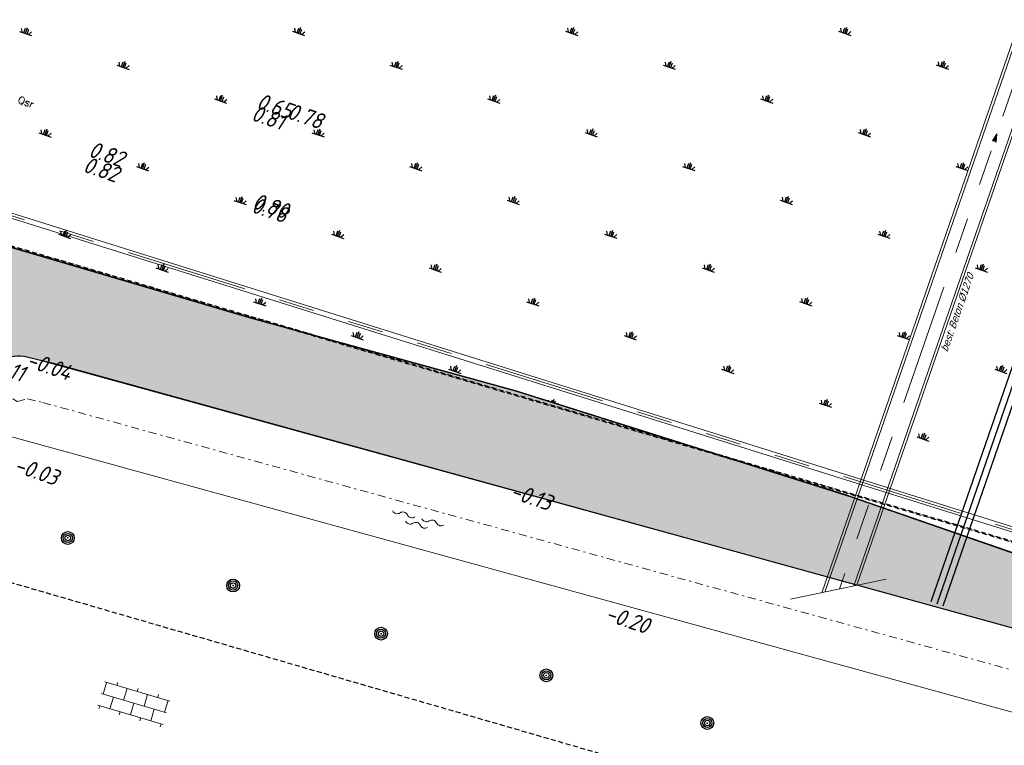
# Model space of a CAD drawing. Header units: metres. Extents: x 128615 to 129083, y 455669 to 456034.
# Tile 106 of 158: x 128873 to 128922, y 455753 to 455789. Entities that reach past the tile are written whole.
import ezdxf
from ezdxf.lldxf.tags import DXFTag

# ---------------------------------------------------------------- set-up
doc = ezdxf.new("R2010")
doc.units = ezdxf.units.M
for name, pattern in [('GRENS', [1, 0.5, -0.25, 0, -0.25]), ('RI-AWZI_PROCESLEIDING', [18.450000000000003, 6, -1.8, 1.75, -1.8, 1.75, -1.8, 1.75, -1.8]), ('STIPPELFIJN', [0.375, 0.25, -0.125])]:
    doc.linetypes.add(name, pattern=pattern)
for name, color, linetype, lineweight in [('B-CO-BC-BETONVORM-G', 50, 'Continuous', 18), ('B-WE-OG-HOOGTELIJN-G', 7, 'Continuous', 18), ('B-XX-KG-KADASTRAAL-G', 2, 'GRENS', 18), ('B-XX-RI-AWZI_PROCESLEIDING-G', 30, 'RI-AWZI_PROCESLEIDING', 18), ('B-XX-VH-BESTRATING-V', 1, 'Continuous', 18), ('B-XX-WH-WATER-G', 150, 'Continuous', 18), ('X-XX-AL-T25', 7, 'Continuous', 25)]:
    doc.layers.add(name, color=color, linetype=linetype, lineweight=lineweight)
for name, color, linetype in [('B-XX-GR-BOOM-G', 30, 'Continuous'), ('B-XX-GR-GRAS-G', 90, 'Continuous'), ('B-XX-GR-KRUIDEN-G', 98, 'Continuous'), ('B-XX-RI-AWZI_PERSLEIDING-G_HDSR', 142, 'HDSR_Persleiding'), ('B-XX-RI-AWZI_PROCESLEIDING-T25_HDSR', 7, 'Continuous'), ('B-XX-VH-KANTVERHARDING-GN', 60, 'STIPPELFIJN')]:
    doc.layers.add(name, color=color, linetype=linetype)
doc.styles.add('100 ROMANS 2 MM KONINGSSTAL', font='romans.shx', dxfattribs={"height": 0.2})
doc.styles.add('ISO', font='Iso.shx', dxfattribs={"height": 50})
doc.styles.get("Standard").update_dxf_attribs({"font": 'arial.ttf'})
doc.styles.add('tcb_isocp', font='tcb_isocp.shx')
tags = doc.linetypes.add('HDSR_Persleiding', pattern='A,25,-2,["P",Standard,S=1.5,R=0,X=0,Y=-0.75],-4', length=31).pattern_tags.tags
tags[6] = DXFTag(74, 10)

# ---------------------------------------------------------------- blocks, each defined once
blk = doc.blocks.new('S024')
for p, q in [((0, 1.2), (6.699999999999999, 1.2)), ((0.1999999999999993, 1.2), (0.1999999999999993, 0)), ((1.25, 1.5), (1.25, 1.2)), ((2.300000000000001, 1.2), (2.300000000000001, 0)), ((3.35, 1.5), (3.35, 1.2)), ((4.399999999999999, 1.2), (4.399999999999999, 0)), ((5.449999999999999, 1.5), (5.449999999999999, 1.2)), ((6.5, 1.2), (6.5, 0)), ((0, 0), (6.699999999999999, 0)), ((1.25, 0), (1.25, -1.198)), ((3.35, 0), (3.35, -1.198)), ((5.449999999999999, 0), (5.449999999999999, -1.198)), ((0, -1.198), (6.699999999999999, -1.198)), ((0.1999999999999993, -1.198), (0.1999999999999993, -1.4980000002)), ((2.300000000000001, -1.198), (2.300000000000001, -1.4980000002)), ((4.399999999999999, -1.198), (4.399999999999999, -1.4980000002)), ((6.5, -1.198), (6.5, -1.4980000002))]:
    blk.add_line(p, q)
blk = doc.blocks.new('zustrmr')
at = {"color": 0}
blk.add_line((1, 0.2400001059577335), (0, 0), dxfattribs=at)
for p, q in [((0, 0), (1, -0.2399998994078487)), ((0.9199999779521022, 0), (1, 0.2400001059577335)), ((1, -0.2399998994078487), (0.9199999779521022, 0))]:
    blk.add_line(p, q)
for points in [[(0, 0), (1, 0.2400001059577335), (0.9199999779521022, 0)], [(0, 0), (1, -0.2399998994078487), (0.9199999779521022, 0)]]:
    blk.add_solid(points, dxfattribs=at)
blk = doc.blocks.new('WATER3')
for centre, start, end in [((-0.3222339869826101, 1.122434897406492), 309.7446390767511, 50.25536092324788), ((-0.01040913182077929, 0.7474348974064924), 129.7446390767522, 230.255360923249), ((-0.3222339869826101, 0.3724348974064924), 309.7446390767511, 50.25536092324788), ((0.003518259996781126, 0.3805304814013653), 309.7446390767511, 50.25536092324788), ((0.3153431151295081, 0.00553048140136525), 129.7446390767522, 230.255360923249), ((-0.3222339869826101, -0.3680899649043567), 309.7446390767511, 50.25536092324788), ((0.003518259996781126, -0.3694695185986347), 309.7446390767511, 50.25536092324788), ((-0.01040913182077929, -0.7430899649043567), 129.7446390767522, 230.255360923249), ((-0.3222339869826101, -1.118089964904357), 309.7446390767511, 50.25536092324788)]:
    blk.add_arc(centre, 0.2438543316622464, start, end)
blk = doc.blocks.new('RONDJEPUNT', base_point=(5, 0))
blk.add_circle((5, 0), 0.45)
blk.add_point((5, 0))
blk = doc.blocks.new('60')
for xscale, yscale, zscale in [(0.7, 0.7, 0.7), (0.5, 0.5, 0.5), (0.3, 0.3, 0.3)]:
    blk.add_blockref('RONDJEPUNT', (-0.02120520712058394, -0.02401046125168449), dxfattribs=dict(xscale=xscale, yscale=yscale, zscale=zscale))
at = {"style": 'ISO'}
blk.add_attdef('60', (-0.02120520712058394, -0.02401046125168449), '', height=0.9, dxfattribs=at)

msp = doc.modelspace()

# ---------------------------------------------------------------- hatches: boundary and pattern name
at = {"layer": 'B-XX-GR-GRAS-G'}
h = msp.add_hatch(dxfattribs=at)
h.set_pattern_fill('CROSS', color=256, scale=0.09999999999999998, angle=-116.5632943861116, style=0)
h.set_pattern_definition([(340.9065815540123, (128738.9979208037, 455858.1422880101), (0.8077808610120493, 0.3923519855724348), [0.3174999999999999, -0.9525]), (70.90658155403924, (128739.0960088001, 455857.9403427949), (-0.3923519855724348, 0.8077808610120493), [0.3174999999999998, -0.9524999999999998])])
h.paths.add_polyline_path([(128845.8675353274, 455784.6485665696), (128847.5685110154, 455784.0597697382), (128847.7647766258, 455784.6267616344), (128846.0638009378, 455785.2155584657)])
h.paths.add_polyline_path([(128967.1055860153, 455860.4144094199), (128969.4210054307, 455866.8918425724), (128880.9006920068, 455904.409712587), (128810.0577815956, 455927.1027515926), (128808.0815679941, 455921.3936663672), (128811.5859768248, 455919.9881814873), (128842.9440111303, 455909.6012506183), (128874.3253125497, 455899.2845629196), (128897.3942134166, 455890.0887698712), (128932.249899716, 455875.2515896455), (128958.9784740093, 455863.874893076)])
edge = h.paths.add_edge_path()
edge.add_line((128984.0843231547, 455804.1850891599), (128953.5143684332, 455822.3927003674))
edge.add_line((128953.5143684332, 455822.3927003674), (128931.0817976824, 455759.6371250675))
edge.add_line((128931.0817976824, 455759.6371250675), (128923.691293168, 455762.2048782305))
edge.add_line((128923.691293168, 455762.2048782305), (128914.0269830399, 455765.5502024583))
edge.add_line((128914.0269830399, 455765.5502024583), (128897.845598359, 455770.6508317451))
edge.add_line((128897.845598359, 455770.6508317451), (128884.7246261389, 455774.2573768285))
edge.add_line((128884.7246261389, 455774.2573768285), (128872.548293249, 455777.8537726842))
edge.add_line((128872.548293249, 455777.8537726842), (128866.079626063, 455781.0475949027))
edge.add_line((128866.079626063, 455781.0475949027), (128866.0212588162, 455781.0678178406))
edge.add_line((128866.0212588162, 455781.0678178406), (128863.5642032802, 455773.7248399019))
edge.add_line((128863.5642032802, 455773.7248399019), (128871.5285838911, 455771.3053608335))
edge.add_line((128871.5285838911, 455771.3053608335), (128871.6722959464, 455771.410655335))
edge.add_arc((128873.3846396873, 455770.369334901), 2.004113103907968, 78.24944847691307, 148.6951358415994, ccw=False)
edge.add_line((128873.7927796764, 455772.3314488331), (128875.0821999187, 455772.0165345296))
edge.add_line((128875.0821999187, 455772.0165345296), (128927.2955738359, 455757.61301808))
edge.add_line((128927.2955738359, 455757.61301808), (128956.895554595, 455749.1705929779))
edge.add_line((128956.895554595, 455749.1705929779), (128984.0843231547, 455804.1850891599))
at = {"layer": 'B-XX-GR-KRUIDEN-G'}
h = msp.add_hatch(dxfattribs=at)
h.set_pattern_fill('SWAMP', color=256, scale=0.2, angle=-116.5632943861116, style=0)
h.set_pattern_definition([(340.9065815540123, (128738.9979208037, 455858.1422880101), (3.839350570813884, 3.326515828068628), [0.6349999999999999, -4.444999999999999]), (70.90658155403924, (128739.2979540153, 455858.0384307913), (-0.9611808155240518, 4.988231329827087), [0.3174999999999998, -8.481319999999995]), (70.90658155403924, (128739.3729632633, 455858.0124661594), (-0.9611808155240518, 4.988231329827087), [0.2539999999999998, -8.544819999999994]), (70.90658155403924, (128739.2229447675, 455858.0643954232), (-0.9611808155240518, 4.988231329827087), [0.2539999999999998, -8.544819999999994]), (40.90658155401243, (128739.4479706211, 455857.9865021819), (-0.9611719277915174, 4.988233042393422), [0.2032, -4.876799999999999]), (100.9065815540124, (128739.1479374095, 455858.0903594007), (-4.8005224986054, 1.661717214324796), [0.2032, -4.8768])])
edge = h.paths.add_edge_path()
edge.add_line((128866.0866503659, 455781.2568256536), (128875.1680089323, 455807.3398096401))
edge.add_arc((128879.4079104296, 455805.863595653), 4.489540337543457, 116.00983755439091, 160.8033255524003, ccw=False)
edge.add_arc((128879.4209623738, 455805.8368468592), 4.519303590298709, 64.93648171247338, 116.0098375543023, ccw=False)
edge.add_line((128881.3354421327, 455809.9306070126), (128896.7603082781, 455804.5777509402))
edge.add_line((128896.7603082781, 455804.5777509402), (128893.7246145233, 455795.8079325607))
edge.add_arc((128894.7640997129, 455795.4481122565), 1.100000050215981, 160.9065814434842, 205.9065793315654)
edge.add_arc((128894.7640996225, 455795.4481122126), 1.099999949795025, 205.9065793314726, 250.9065815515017)
edge.add_line((128894.4042793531, 455794.4086271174), (128908.5223775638, 455789.521613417))
edge.add_arc((128908.8821978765, 455790.5610985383), 1.099999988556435, -109.0934201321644, -19.09341904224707)
edge.add_line((128909.9216830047, 455790.2012782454), (128912.9529955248, 455798.9584396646))
edge.add_line((128912.9529955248, 455798.9584396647), (128924.2697458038, 455795.0312136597))
edge.add_arc((128927.7559066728, 455805.0775182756), 10.63398110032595, -109.1372484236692, -66.21405570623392)
edge.add_arc((128928.3129586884, 455803.8136726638), 9.252817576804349, -66.21405570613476, -16.48276536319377)
edge.add_line((128937.1855328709, 455801.188399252), (128940.0635648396, 455809.4719479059))
edge.add_line((128940.0635648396, 455809.4719479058), (128942.5904764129, 455808.6000234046))
edge.add_line((128942.590476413, 455808.6000234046), (128935.1472180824, 455787.0971878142))
edge.add_line((128935.1472180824, 455787.0971878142), (128930.4384130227, 455781.6966387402))
edge.add_line((128930.4384130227, 455781.6966387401), (128923.6912931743, 455762.2048782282))
edge.add_line((128923.6912931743, 455762.2048782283), (128914.0269830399, 455765.5502024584))
edge.add_line((128914.0269830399, 455765.5502024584), (128897.8455983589, 455770.6508317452))
edge.add_line((128897.8455983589, 455770.6508317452), (128884.7246261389, 455774.2573768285))
edge.add_line((128884.7246261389, 455774.2573768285), (128872.5482932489, 455777.8537726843))
edge.add_line((128872.5482932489, 455777.8537726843), (128866.1634851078, 455781.2268618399))
edge.add_line((128866.1634851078, 455781.2268618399), (128866.0856040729, 455781.2538205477))
at = {"layer": 'B-XX-VH-BESTRATING-V'}
h = msp.add_hatch(dxfattribs=at)
h.set_pattern_fill('BRICK', color=256, scale=0.03307086, angle=-116.5097316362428)
h.set_pattern_definition([(340.9065815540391, (128782.926339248, 455849.4786328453), (0.0686929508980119, 0.1984471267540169), []), (70.90658155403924, (128782.926339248, 455849.4786328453), (-0.3968942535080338, 0.1373859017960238), [0.2099999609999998, -0.2099999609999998]), (70.90658155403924, (128783.1247863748, 455849.4099398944), (-0.3968942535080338, 0.1373859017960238), [-0.2099999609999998, 0.2099999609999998])])
edge = h.paths.add_edge_path()
edge.add_arc((128879.3936255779, 455805.876259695), 4.601891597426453, 69.65643380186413, 160.8966683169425, ccw=False)
edge.add_line((128880.9934671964, 455810.1911076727), (128924.3141953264, 455795.1533938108))
edge.add_arc((128927.7884713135, 455804.2752318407), 9.761071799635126, 249.1494361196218, 341.8216779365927)
edge.add_line((128937.0623695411, 455801.2300168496), (128942.0115575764, 455815.4747647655))
edge.add_arc((128932.7452740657, 455818.8884584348), 9.875085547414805, 339.7762308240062, 431.1775957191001)
edge.add_line((128935.9313305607, 455828.2354557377), (128892.1413870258, 455843.4571851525))
edge.add_arc((128893.9661163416, 455848.2104546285), 5.091483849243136, 160.6539968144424, 248.9987380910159, ccw=False)
edge.add_line((128889.1621217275, 455849.8971210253), (128901.6898106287, 455885.5933068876))
edge.add_line((128901.6898106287, 455885.5933068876), (128887.1807336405, 455890.6000690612))
edge.add_line((128887.1807336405, 455890.6000690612), (128887.0472073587, 455890.2230276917))
edge.add_line((128887.0472073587, 455890.2230276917), (128901.1792229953, 455885.34635333))
edge.add_line((128901.1792229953, 455885.34635333), (128888.7847076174, 455850.0296298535))
edge.add_arc((128893.9661163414, 455848.2104546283), 5.491483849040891, 160.6539968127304, 249.0667786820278)
edge.add_line((128892.0041211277, 455843.0814225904), (128935.8011466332, 455827.857231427))
edge.add_arc((128932.7452740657, 455818.888458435), 9.475085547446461, -20.24600750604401, 71.18481212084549, ccw=False)
edge.add_line((128941.6349457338, 455815.6095891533), (128936.683389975, 455801.3580264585))
edge.add_arc((128927.7884713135, 455804.2752318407), 9.36107179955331, 249.1132310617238, 341.8424167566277, ccw=False)
edge.add_line((128924.4510408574, 455795.5293057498), (128881.0276453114, 455810.6025633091))
edge.add_arc((128879.3920985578, 455805.8776308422), 5.000000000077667, 70.9065815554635, 160.9065815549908)
edge.add_line((128874.6671660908, 455807.5131775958), (128865.6289427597, 455781.5539549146))
edge.add_line((128865.6289427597, 455781.5539549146), (128866.0087595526, 455781.4282871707))
edge.add_line((128866.0087595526, 455781.4282871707), (128875.0451606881, 455807.3823338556))

# ---------------------------------------------------------------- linework, layer by layer
at = {"layer": 'B-CO-BC-BETONVORM-G'}
msp.add_line((128911.3787591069, 455760.3999220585), (128916.0908151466, 455761.3996055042), dxfattribs=at)
for points in [[(128843.6116085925, 455788.6186547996), (128926.3360665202, 455762.7029116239), (128943.9879448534, 455813.7131069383)], [(128843.5368707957, 455788.3800876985), (128926.4929472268, 455762.3917835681), (128944.2241914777, 455813.6313296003)], [(128930.2759774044, 455810.8751981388), (128912.9225429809, 455760.7274426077)], [(128930.3988296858, 455810.8326855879), (128913.0710060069, 455760.7589396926)], [(128931.5801016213, 455810.4239110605), (128914.4985351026, 455761.0617962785)], [(128931.7029539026, 455810.3813985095), (128914.6469981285, 455761.0932933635)]]:
    msp.add_lwpolyline(points, dxfattribs=at)
at = {"layer": 'B-XX-GR-GRAS-G'}
msp.add_lwpolyline([(128866.0790669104, 455781.0477886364), (128872.5482932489, 455777.8537726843), (128884.724626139, 455774.2573768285), (128897.8455983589, 455770.6508317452), (128914.4129983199, 455765.4285243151), (128931.0817976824, 455759.6371250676), (128967.1055860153, 455860.41440942), (128897.3942134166, 455890.0887698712), (128874.3253125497, 455899.2845629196), (128843.4583190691, 455909.4308929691), (128811.5859768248, 455919.9881814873), (128808.0815679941, 455921.3936663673), (128795.9632931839, 455925.5684809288), (128768.7715407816, 455934.4184514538), (128757.0495062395, 455938.2990116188), (128749.970820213, 455924.4736214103), (128742.8051616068, 455910.0505094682), (128738.0593563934, 455900.0720523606), (128714.6911999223, 455833.4517016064), (128716.5853280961, 455830.8609510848), (128737.2513492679, 455821.9777011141), (128741.5637227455, 455820.4999467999)], dxfattribs=at)
msp.add_lwpolyline([(128984.0843231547, 455804.1850891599), (128953.5143684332, 455822.3927003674), (128931.0817976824, 455759.6371250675), (128923.691293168, 455762.2048782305), (128914.0269830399, 455765.5502024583), (128897.845598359, 455770.6508317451), (128884.7246261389, 455774.2573768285), (128872.548293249, 455777.8537726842), (128866.079626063, 455781.0475949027), (128866.0212588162, 455781.0678178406), (128863.5642032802, 455773.7248399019), (128871.5285838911, 455771.3053608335), (128871.6722959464, 455771.410655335, -0.3174381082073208), (128873.7927796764, 455772.3314488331), (128875.0821999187, 455772.0165345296), (128927.2955738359, 455757.61301808), (128956.895554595, 455749.1705929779)], format="xyb", close=True, dxfattribs=at)
at = {"layer": 'B-XX-KG-KADASTRAAL-G', "ltscale": 0.8}
msp.add_lwpolyline([(128701.949744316, 455827.4444192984), (128733.7072376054, 455814.8652965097), (128743.0484285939, 455811.667764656), (128743.7041707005, 455813.5621782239), (128749.2096691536, 455811.6806317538), (128754.2012243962, 455809.8949041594), (128762.5747044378, 455806.6786306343), (128761.9198055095, 455804.82995858), (128774.0936147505, 455800.1117290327), (128792.9258473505, 455793.5867841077), (128824.1642978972, 455784.0808279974), (128848.7360582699, 455777.0011602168), (128851.6524541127, 455777.454912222), (128858.7863596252, 455775.3306783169), (128858.7863596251, 455775.3306783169), (128863.5642032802, 455773.7248399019), (128863.5642032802, 455773.7248399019), (128871.5920789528, 455771.2655465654), (128873.3059048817, 455770.1281956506), (128873.8179082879, 455770.2665275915), (128874.5789075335, 455770.0806692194), (128926.7553584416, 455755.6873383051)], dxfattribs=at)
at = {"layer": 'B-XX-RI-AWZI_PERSLEIDING-G_HDSR', "linetype": 'Continuous'}
for points in [[(128918.5090189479, 455825.0206283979), (128934.7827038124, 455819.3874531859, -0.1989123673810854), (128936.7660637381, 455817.6269512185), (128937.3258653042, 455816.474422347, -0.1989123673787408), (128937.4834496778, 455813.8271122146), (128918.8741443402, 455760.0666735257)], [(128918.3029400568, 455824.4252869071), (128934.5766249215, 455818.792111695, -0.1989123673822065), (128936.1993739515, 455817.3517009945), (128936.7591755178, 455816.199172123, -0.1989123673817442), (128936.8881081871, 455814.0331911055), (128918.2788028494, 455760.2727524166)]]:
    msp.add_lwpolyline(points, format="xyb", dxfattribs=at)
at = {"layer": 'B-XX-RI-AWZI_PERSLEIDING-G_HDSR'}
msp.add_lwpolyline([(128918.4059795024, 455824.7229576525), (128934.679664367, 455819.0897824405, -0.198912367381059), (128936.4827188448, 455817.4893261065), (128937.042520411, 455816.336797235, -0.1989123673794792), (128937.1857789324, 455813.9301516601), (128918.5764735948, 455760.1697129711)], format="xyb", dxfattribs=at)
at = {"layer": 'B-XX-RI-AWZI_PROCESLEIDING-G'}
for points in [[(128843.5742396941, 455788.4993712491), (128926.4145068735, 455762.547347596), (128944.1060681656, 455813.6722182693)], [(128930.9894656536, 455810.6282983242), (128913.7847705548, 455760.9103679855)]]:
    msp.add_lwpolyline(points, dxfattribs=at)
at = {"layer": 'B-XX-VH-KANTVERHARDING-GN'}
for points in [[(128756.5426510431, 455937.4763062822), (128793.7604344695, 455925.4810723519), (128833.9169134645, 455912.6070033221), (128878.0231656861, 455898.3769968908), (128905.8774009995, 455886.6480200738), (128967.1023489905, 455860.669774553), (128960.1032958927, 455840.1775985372), (128942.3862671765, 455788.8484422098), (128932.5039585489, 455760.2394842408), (128888.6729809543, 455773.1733988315), (128865.6046931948, 455779.970647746)], [(128756.6067413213, 455937.4099511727), (128793.8245247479, 455925.4147172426), (128833.981003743, 455912.5406482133), (128878.0872559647, 455898.3106417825), (128905.9414912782, 455886.5816649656), (128967.1664392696, 455860.6034194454), (128960.1673861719, 455840.1112434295), (128942.4503574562, 455788.782087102), (128932.5680488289, 455760.1731291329), (128888.7370712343, 455773.1070437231), (128865.6687834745, 455779.9042926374)], [(128951.7030372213, 455738.7140077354), (128909.1960303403, 455750.7163435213), (128867.0560814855, 455762.946013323)]]:
    msp.add_lwpolyline(points, dxfattribs=at)
at = {"layer": 'B-XX-WH-WATER-G'}
msp.add_lwpolyline([(128987.6702970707, 455802.4128614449), (128959.004440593, 455744.4095852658), (128926.2151430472, 455753.7616585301), (128872.9792813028, 455768.4066444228, -1.035796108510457), (128873.9269107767, 455772.298690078), (128927.2955738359, 455757.61301808), (128956.8955545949, 455749.170592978), (128984.0843231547, 455804.1850891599)], format="xyb", dxfattribs=at)

# ---------------------------------------------------------------- block references
at = {"layer": 'B-XX-GR-BOOM-G'}
for p, rotation in [((128875.8330193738, 455763.4357233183), 341.1994003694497), ((128883.9683786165, 455761.0939524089), 341.1994003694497), ((128891.2516317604, 455758.7253636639), 341.1994003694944), ((128899.3825232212, 455756.6745567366), 341.1994003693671), ((128907.3085116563, 455754.3290622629), 341.1994003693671)]:
    msp.add_blockref('60', p, dxfattribs=dict(at, rotation=rotation))
at = {"layer": 'B-XX-RI-AWZI_PROCESLEIDING-G', "xscale": 0.4000000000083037, "yscale": 0.4000000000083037, "zscale": 0.4000000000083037, "rotation": 250.9174621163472}
msp.add_blockref('zustrmr', (128921.5336865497, 455783.3030768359), dxfattribs=at)
at = {"layer": 'B-XX-VH-BESTRATING-V', "xscale": 0.4999999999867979, "yscale": 0.4999999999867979, "zscale": 0.4999999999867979, "rotation": 343.5717440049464}
msp.add_blockref('S024', (128877.4494390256, 455755.7694007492), dxfattribs=at)
at = {"layer": 'B-XX-WH-WATER-G', "rotation": 254.4768511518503}
msp.add_blockref('WATER3', (128893.007893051, 455764.2464177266), dxfattribs=at)

# ---------------------------------------------------------------- texts
at = {"layer": 'B-WE-OG-HOOGTELIJN-G', "style": 'ISO', "oblique": 13.5}
for s, p in [('0.65', (128885.0409032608, 455784.5661578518, 0.652645)), ('0.81', (128884.787729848, 455783.9823384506, 0.809867)), ('0.78', (128886.5492073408, 455784.0727622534, 0.779903)), ('0.82', (128876.7749051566, 455782.2019406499, 0.816851)), ('0.82', (128876.5086514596, 455781.4482399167, 0.81848)), ('0.80', (128884.8395362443, 455779.6565099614, 0.798043)), ('0.78', (128884.7967280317, 455779.4564204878, 0.777859)), ('0.11', (128872.1755581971, 455771.5472780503, 0.109394)), ('-0.04', (128873.713152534, 455771.85643809, -0.04237899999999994)), ('-0.03', (128873.1072698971, 455766.6861365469, -0.03204999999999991)), ('-0.13', (128897.5242169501, 455765.4030556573, -0.1322730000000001)), ('-0.20', (128902.2015788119, 455759.3838339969, -0.1997800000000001))]:
    msp.add_text(s, height=0.7999999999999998, rotation=341.1994003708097, dxfattribs=at).set_placement(p)
at = {"layer": 'B-XX-RI-AWZI_PROCESLEIDING-T25_HDSR', "style": 'tcb_isocp', "oblique": 20.00023775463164}
msp.add_text('best: Beton %%1291270', height=0.36, rotation=70.91202185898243, dxfattribs=at).set_placement((128919.092224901, 455772.5457546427))
at = {"layer": 'X-XX-AL-T25', "insert": (128873.431176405, 455785.1674036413), "char_height": 0.3599999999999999, "attachment_point": 1, "rotation": 340.90658155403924, "style": '100 ROMANS 2 MM KONINGSSTAL'}
msp.add_mtext_dynamic_manual_height_columns('Qsr', width=1.675711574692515, gutter_width=0.2, heights=[0], dxfattribs=at)

doc.saveas('drawing.dxf')
